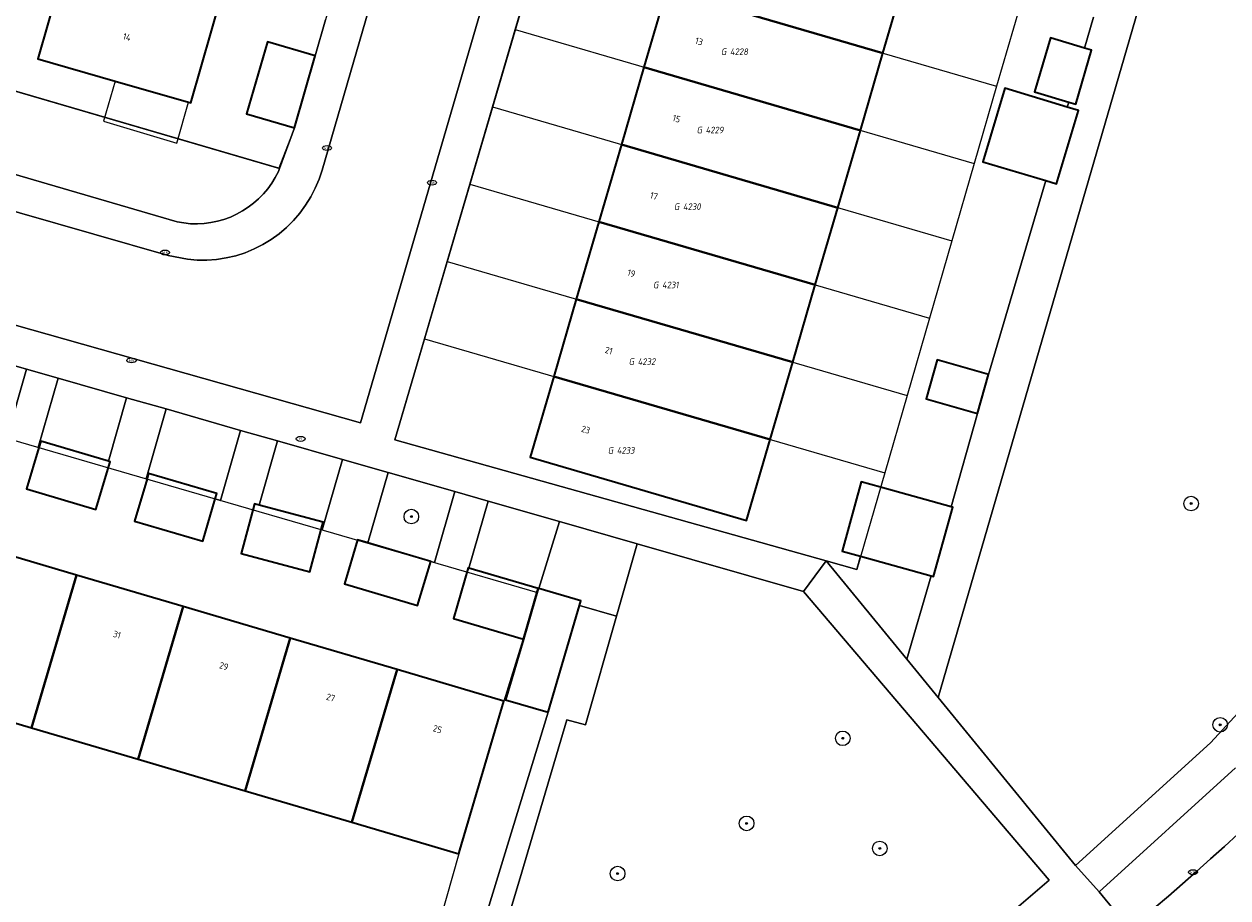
# Model space of a CAD drawing. Header units: metres. Extents: x 253395 to 254027, y 592765 to 593194.
# Tile 156 of 173: x 253877 to 253943, y 592899 to 592947. Entities that reach past the tile are written whole.
import ezdxf
from ezdxf.enums import TextEntityAlignment as Align
from ezdxf.lldxf.tags import DXFTag

# ---------------------------------------------------------------- set-up
doc = ezdxf.new("R2010")
doc.units = ezdxf.units.M
for name, color, linetype, lineweight in [('B-WE-GR-BEPLANTING_CULTUUR_BODEMBEDEKKER-GV', 254, 'Continuous', 18), ('B-WE-GR-BEPLANTING_CULTUUR_HEESTERS-GV', 254, 'Continuous', 18), ('B-WE-GR-BOOM-S', 254, 'Continuous', 25), ('B-WE-IE-MEUBILAIR-S', 254, 'Continuous', 25), ('B-WE-KG-GRENS_PERCEEL-G', 254, 'KG-PERCEEL-SO', 18), ('B-WE-KG-GRENS_PERCEEL-S', 254, 'Continuous', 25), ('B-WE-OG-BEBOUWING-GV', 254, 'Continuous', 35), ('B-WE-OG-BEBOUWING-T18', 254, 'Continuous', 18), ('B-WE-OG-BEBOUWING_LUIFEL-GV', 254, 'Continuous', 18), ('B-WE-OG-TERREIN_BEGROEID-GV', 254, 'Continuous', 18), ('B-WE-OG-TERREIN_ERF-GV', 254, 'Continuous', 18), ('B-WE-VH-GESLOTENVERHARDING-GV', 254, 'Continuous', 18), ('B-WE-VH-OPENVERHARDING-GV', 254, 'Continuous', 18)]:
    doc.layers.add(name, color=color, linetype=linetype, lineweight=lineweight)
doc.styles.add('NLCS-ISO', font='txt')
doc.styles.add('NLCS-ISO-M200-T18', font='txt', dxfattribs={"height": 0.36})
doc.styles.get("Standard").update_dxf_attribs({"font": 'simplex.shx'})
tags = doc.linetypes.add('KG-PERCEEL-SO', pattern='A,5.5,-2,["P",Standard,S=1.8,R=0,X=-0.5,Y=-0.9],-2,5.5,-2,[5,NLCS.SHX,S=0.75,R=0,X=0,Y=0],-2', length=19).pattern_tags.tags
tags[6] = DXFTag(74, 10)

# ---------------------------------------------------------------- blocks, each defined once
blk = doc.blocks.new('SIE-MEUBILAIR_PUT_KOLK-SO')
blk.add_ellipse((0, 0), major_axis=(1.25, 0), ratio=0.54)
at = {"style": 'NLCS-ISO'}
blk.add_text('klk', height=0.75, dxfattribs=at).set_placement((0.03, 0), align=Align.MIDDLE_CENTER)
blk = doc.blocks.new('SIE-MEUBILAIR_PUT_RIOOLPUT-SO')
blk.add_ellipse((0, 0), major_axis=(1.25, 0), ratio=0.54)
at = {"style": 'NLCS-ISO'}
blk.add_text('ri', height=0.75, dxfattribs=at).set_placement((-0.04, 0.07), align=Align.MIDDLE_CENTER)
blk = doc.blocks.new('SGR-BOOM_GBKN-SO')
at = {"linetype": 'ByBlock', "lineweight": 18}
h = blk.add_hatch(color=0, dxfattribs=at)
h.dxf.hatch_style = 1
edge = h.paths.add_edge_path()
edge.add_arc((0, 0), 0.25, 0, 360)
at = {"color": 0, "linetype": 'ByBlock', "lineweight": 18}
for radius in [2, 0.25]:
    blk.add_circle((0, 0), radius, dxfattribs=at)
at = {"color": 0, "linetype": 'ByBlock', "lineweight": 18, "style": 'NLCS-ISO'}
blk.add_attdef('SOORT', (2.5, 0), '', height=1.5, dxfattribs=at)
blk = doc.blocks.new('SKG-PERCEELNUMMER-SO')
at = {"style": 'NLCS-ISO', "oblique": 10, "flags": 1}
for tag, p in [('GEMEENTECODE', (0, 2.55)), ('PERCEELGROOTTE', (0, -2.45))]:
    blk.add_attdef(tag, text='', height=1.8, dxfattribs=at).set_placement(p, align=Align.MIDDLE_CENTER)
at = {"style": 'NLCS-ISO', "oblique": 10}
blk.add_attdef('SECTIE', text='', height=1.8, dxfattribs=at).set_placement((-0.5, 0), align=Align.MIDDLE_RIGHT)
blk.add_attdef('PERCEELNUMMER', text='', height=1.8, dxfattribs=at).set_placement((0.5, 0), align=Align.MIDDLE_LEFT)

msp = doc.modelspace()

# ---------------------------------------------------------------- linework, layer by layer
at = {"layer": 'B-WE-GR-BEPLANTING_CULTUUR_BODEMBEDEKKER-GV'}
for points in [[(253873.16, 592944.509), (253871.588, 592943.976), (253870.525, 592940.706), (253885.846, 592936.231), (253886.581, 592936.134), (253886.952, 592936.127), (253887.322, 592936.148), (253887.69, 592936.195), (253888.053, 592936.27), (253888.41, 592936.372), (253888.758, 592936.499), (253889.096, 592936.652), (253889.422, 592936.83), (253889.733, 592937.031), (253890.029, 592937.255), (253890.307, 592937.5), (253890.567, 592937.766), (253890.806, 592938.049), (253891.023, 592938.35), (253891.218, 592938.666), (253891.388, 592938.995), (253891.448, 592939.16)], [(253906.787, 592919.813), (253902.878, 592920.932), (253901.828, 592917.266), (253905.622, 592916.153), (253905.649, 592916.144)]]:
    msp.add_lwpolyline(points, close=True, dxfattribs=at)
at = {"layer": 'B-WE-GR-BEPLANTING_CULTUUR_HEESTERS-GV'}
for points in [[(253876.246, 592924.46), (253876.51, 592924.383), (253877.594, 592928.172), (253873.508, 592929.341), (253872.491, 592925.796), (253876.31, 592924.677)], [(253883.074, 592926.603), (253879.325, 592927.676), (253878.239, 592923.88), (253878.266, 592923.872), (253878.371, 592924.226), (253882.078, 592923.122)], [(253889.323, 592924.813), (253885.237, 592925.983), (253884.143, 592922.163), (253884.193, 592922.148), (253884.28, 592922.446), (253888.015, 592921.353), (253887.93, 592921.062), (253888.224, 592920.976)], [(253894.899, 592923.217), (253891.342, 592924.235), (253890.335, 592920.719), (253893.838, 592919.776), (253893.73, 592919.375), (253893.794, 592919.356)], [(253901.052, 592921.455), (253897.398, 592922.501), (253896.297, 592918.653), (253899.736, 592917.627), (253899.939, 592917.569)], [(253911.05, 592918.592), (253906.787, 592919.813), (253905.649, 592916.144), (253907.949, 592915.469), (253907.875, 592915.216), (253909.916, 592914.631)], [(253907.192, 592908.963), (253908.21, 592908.672), (253909.916, 592914.631), (253907.875, 592915.216), (253906.16, 592909.374), (253901.179, 592893.064), (253900.788, 592891.592), (253900.734, 592891.607), (253900.609, 592891.198), (253901.799, 592890.841), (253904.727, 592900.6)]]:
    msp.add_lwpolyline(points, close=True, dxfattribs=at)
at = {"layer": 'B-WE-KG-GRENS_PERCEEL-G'}
msp.add_lwpolyline([(253900.747, 592970.726), (253900.089, 592968.749), (253899.035, 592964.914), (253898.494, 592962.912), (253897.384, 592958.978), (253896.745, 592957.052), (253895.694, 592953.175), (253895.094, 592951.265), (253893.977, 592947.298), (253893.407, 592945.333), (253892.264, 592941.39), (253891.423, 592939.167), (253867.942, 592946.035), (253881.327, 592991.426), (253904.7, 592984.693), (253903.527, 592980.533), (253902.49, 592976.577), (253901.838, 592974.581)], close=True, dxfattribs=at)
for points in [[(253904.361, 592946.763), (253905.603, 592950.993)], [(253905.603, 592950.993), (253930.733, 592943.659)], [(253931.96, 592947.895), (253930.733, 592943.659)], [(253903.118, 592942.529), (253904.361, 592946.763)], [(253904.361, 592946.763), (253929.506, 592939.422)], [(253930.733, 592943.659), (253929.506, 592939.422)], [(253901.874, 592938.301), (253903.118, 592942.529)], [(253903.118, 592942.529), (253928.28, 592935.188)], [(253929.506, 592939.422), (253928.28, 592935.188)], [(253900.632, 592934.067), (253901.874, 592938.301)], [(253901.874, 592938.301), (253927.054, 592930.952)], [(253928.28, 592935.188), (253927.054, 592930.952)], [(253899.391, 592929.835), (253900.632, 592934.067)], [(253900.632, 592934.067), (253925.827, 592926.715)], [(253927.054, 592930.952), (253925.827, 592926.715)], [(253924.601, 592922.48), (253923.069, 592917.187), (253897.761, 592924.287), (253899.391, 592929.835)], [(253899.391, 592929.835), (253924.601, 592922.48)], [(253925.827, 592926.715), (253924.601, 592922.48)], [(253876.384, 592924.42), (253882.213, 592922.724)], [(253882.213, 592922.724), (253888.051, 592921.026)], [(253888.051, 592921.026), (253893.842, 592919.342)], [(253893.842, 592919.342), (253899.68, 592917.644)], [(253899.68, 592917.644), (253905.582, 592915.927)], [(253905.582, 592915.927), (253903.739, 592909.981), (253901.274, 592901.618), (253898.498, 592891.831), (253892.479, 592893.637)]]:
    msp.add_lwpolyline(points, dxfattribs=at)
at = {"layer": 'B-WE-OG-BEBOUWING-GV'}
for points in [[(253925.742, 592949.71), (253913.887, 592953.171), (253912.651, 592948.936), (253924.507, 592945.476)], [(253888.3, 592948.683), (253879.918, 592951.091), (253878.214, 592945.16), (253882.444, 592943.945), (253886.474, 592942.787), (253886.596, 592942.752)], [(253924.507, 592945.476), (253912.651, 592948.936), (253911.415, 592944.703), (253923.271, 592941.242)], [(253893.407, 592945.333), (253890.795, 592946.091), (253889.652, 592942.147), (253892.264, 592941.39)], [(253935.543, 592945.756), (253933.674, 592946.31), (253932.799, 592943.359), (253934.683, 592942.8), (253935.062, 592942.688), (253935.937, 592945.639)], [(253923.271, 592941.242), (253911.415, 592944.703), (253910.179, 592940.469), (253922.036, 592937.01)], [(253934.603, 592942.523), (253931.18, 592943.55), (253929.974, 592939.53), (253933.431, 592938.493), (253934.018, 592938.317), (253935.224, 592942.337)], [(253922.036, 592937.01), (253910.179, 592940.469), (253908.945, 592936.237), (253920.801, 592932.777)], [(253920.801, 592932.777), (253908.945, 592936.237), (253907.709, 592932.002), (253919.565, 592928.542)], [(253919.565, 592928.542), (253907.709, 592932.002), (253906.473, 592927.769), (253918.329, 592924.31)], [(253930.288, 592927.868), (253927.483, 592928.67), (253926.872, 592926.535), (253929.677, 592925.733)], [(253918.329, 592924.31), (253906.473, 592927.769), (253905.179, 592923.335), (253917.035, 592919.875)], [(253882.078, 592923.122), (253878.371, 592924.226), (253878.266, 592923.872), (253877.59, 592921.605), (253881.396, 592920.472), (253882.177, 592923.093)], [(253888.015, 592921.353), (253884.28, 592922.446), (253884.193, 592922.148), (253883.515, 592919.832), (253887.251, 592918.74), (253887.93, 592921.062)], [(253924.375, 592921.697), (253923.32, 592921.99), (253922.269, 592918.202), (253923.282, 592917.921), (253927.137, 592916.851), (253927.278, 592916.812), (253928.329, 592920.6), (253928.235, 592920.626)], [(253890.335, 592920.719), (253890.089, 592920.785), (253889.357, 592918.065), (253893.106, 592917.057), (253893.73, 592919.375), (253893.838, 592919.776)], [(253880.33, 592916.883), (253874.477, 592918.608), (253872.012, 592910.245), (253877.864, 592908.52)], [(253896.297, 592918.653), (253895.732, 592918.822), (253895.012, 592916.411), (253899.016, 592915.216), (253899.736, 592917.627)], [(253901.828, 592917.266), (253901.793, 592917.276), (253900.978, 592914.501), (253904.808, 592913.377), (253905.622, 592916.153)], [(253886.182, 592915.157), (253880.33, 592916.883), (253877.864, 592908.52), (253883.716, 592906.794)], [(253905.649, 592916.144), (253905.622, 592916.153), (253904.808, 592913.377), (253903.834, 592910.057), (253906.16, 592909.374), (253907.875, 592915.216), (253907.949, 592915.469)], [(253892.035, 592913.432), (253886.182, 592915.157), (253883.716, 592906.794), (253889.569, 592905.069)], [(253897.887, 592911.707), (253892.035, 592913.432), (253889.569, 592905.069), (253895.421, 592903.343)], [(253903.739, 592909.981), (253897.887, 592911.707), (253895.421, 592903.343), (253901.274, 592901.618), (253901.333, 592901.819)]]:
    msp.add_lwpolyline(points, close=True, dxfattribs=at)
at = {"layer": 'B-WE-OG-BEBOUWING_LUIFEL-GV'}
msp.add_lwpolyline([(253882.444, 592943.945), (253881.814, 592941.756), (253885.832, 592940.553), (253886.474, 592942.787)], close=True, dxfattribs=at)
at = {"layer": 'B-WE-OG-TERREIN_BEGROEID-GV'}
for points in [[(253945.21, 592970.988), (253927.524, 592910.172), (253935.053, 592900.98), (253942.45, 592907.701), (253948.497, 592914.251)], [(253931.569, 592898.418), (253933.611, 592900.178), (253920.157, 592915.985), (253911.05, 592918.592), (253909.916, 592914.631), (253908.21, 592908.672), (253907.192, 592908.963), (253904.727, 592900.6), (253901.799, 592890.841)], [(253943.825, 592906.316), (253936.352, 592899.527), (253938.013, 592897.507), (253938.573, 592897.972), (253939.358, 592898.631), (253940.138, 592899.297), (253940.913, 592899.969), (253941.682, 592900.647), (253942.446, 592901.331), (253943.205, 592902.02), (253943.958, 592902.716)]]:
    msp.add_lwpolyline(points, dxfattribs=at)
at = {"layer": 'B-WE-OG-TERREIN_ERF-GV'}
for points in [[(253890.003, 592954.614), (253888.3, 592948.683), (253886.596, 592942.752), (253886.474, 592942.787), (253882.444, 592943.945), (253878.214, 592945.16), (253879.918, 592951.091), (253881.621, 592957.021), (253883.325, 592962.952), (253885.028, 592968.883), (253886.732, 592974.813), (253888.435, 592980.744), (253890.139, 592986.675), (253898.521, 592984.267), (253896.818, 592978.337), (253895.114, 592972.406), (253893.411, 592966.475), (253891.707, 592960.544)], [(253874.477, 592918.608), (253880.33, 592916.883), (253886.182, 592915.157), (253892.035, 592913.432), (253897.887, 592911.707), (253903.739, 592909.981), (253901.333, 592901.819), (253901.274, 592901.618), (253895.421, 592903.343), (253889.569, 592905.069), (253883.716, 592906.794), (253877.864, 592908.52), (253872.012, 592910.245), (253866.16, 592911.971), (253860.308, 592913.696), (253862.773, 592922.059), (253868.625, 592920.334)]]:
    msp.add_lwpolyline(points, close=True, dxfattribs=at)
for points in [[(253913.535, 592978), (253897.761, 592924.287), (253921.39, 592917.662), (253923.069, 592917.187), (253923.282, 592917.921), (253922.269, 592918.202), (253923.32, 592921.99), (253924.375, 592921.697), (253928.235, 592920.626), (253929.677, 592925.733), (253926.872, 592926.535), (253927.483, 592928.67), (253930.288, 592927.868), (253933.431, 592938.493), (253929.974, 592939.53), (253931.18, 592943.55), (253934.603, 592942.523), (253934.683, 592942.8), (253932.799, 592943.359), (253933.674, 592946.31), (253935.543, 592945.756), (253936.035, 592947.447)], [(253925.742, 592949.71), (253924.507, 592945.476), (253923.271, 592941.242), (253922.036, 592937.01), (253920.801, 592932.777), (253919.565, 592928.542), (253918.329, 592924.31), (253917.035, 592919.875), (253905.179, 592923.335), (253906.473, 592927.769), (253907.709, 592932.002), (253908.945, 592936.237), (253910.179, 592940.469), (253911.415, 592944.703), (253912.651, 592948.936)], [(253873.16, 592944.509), (253891.448, 592939.16), (253892.264, 592941.39), (253889.652, 592942.147), (253890.795, 592946.091), (253893.407, 592945.333), (253893.977, 592947.298)], [(253901.179, 592893.064), (253906.16, 592909.374), (253903.834, 592910.057), (253904.808, 592913.377), (253900.978, 592914.501), (253901.793, 592917.276), (253901.828, 592917.266), (253902.878, 592920.932), (253901.052, 592921.455), (253899.939, 592917.569), (253899.736, 592917.627), (253899.016, 592915.216), (253895.012, 592916.411), (253895.732, 592918.822), (253896.297, 592918.653), (253897.398, 592922.501), (253894.899, 592923.217), (253893.794, 592919.356), (253893.73, 592919.375), (253893.106, 592917.057), (253889.357, 592918.065), (253890.089, 592920.785), (253890.335, 592920.719), (253891.342, 592924.235), (253889.323, 592924.813), (253888.224, 592920.976), (253887.93, 592921.062), (253887.251, 592918.74), (253883.515, 592919.832), (253884.193, 592922.148), (253884.143, 592922.163), (253885.237, 592925.983), (253883.074, 592926.603), (253882.078, 592923.122), (253882.177, 592923.093), (253881.396, 592920.472), (253877.59, 592921.605), (253878.266, 592923.872), (253878.239, 592923.88), (253879.325, 592927.676), (253877.594, 592928.172), (253876.51, 592924.383)]]:
    msp.add_lwpolyline(points, dxfattribs=at)
at = {"layer": 'B-WE-VH-GESLOTENVERHARDING-GV'}
msp.add_lwpolyline([(253943.958, 592902.716), (253943.205, 592902.02), (253942.446, 592901.331), (253941.682, 592900.647), (253940.913, 592899.969), (253940.138, 592899.297), (253939.358, 592898.631), (253938.573, 592897.972), (253938.013, 592897.507), (253937.781, 592897.296), (253937.705, 592897.224), (253937.235, 592896.809), (253941.152, 592891.696), (253942.216, 592892.539), (253942.323, 592892.632), (253943.182, 592893.381), (253944.036, 592894.136)], dxfattribs=at)
at = {"layer": 'B-WE-VH-OPENVERHARDING-GV'}
for points in [[(253909.158, 592992.072), (253893.782, 592939.074), (253893.615, 592938.566), (253893.408, 592938.072), (253893.163, 592937.596), (253892.882, 592937.141), (253892.566, 592936.709), (253892.216, 592936.303), (253891.837, 592935.926), (253891.428, 592935.58), (253890.994, 592935.267), (253890.537, 592934.989), (253890.059, 592934.748), (253889.564, 592934.545), (253889.054, 592934.381), (253888.533, 592934.258), (253888.005, 592934.176), (253887.471, 592934.136), (253886.936, 592934.138), (253886.402, 592934.182), (253885.354, 592934.394), (253869.044, 592939.061)], [(253869.044, 592939.061), (253885.354, 592934.394), (253886.402, 592934.182), (253886.936, 592934.138), (253887.471, 592934.136), (253888.005, 592934.176), (253888.533, 592934.258), (253889.054, 592934.381), (253889.564, 592934.545), (253890.059, 592934.748), (253890.537, 592934.989), (253890.994, 592935.267), (253891.428, 592935.58), (253891.837, 592935.926), (253892.216, 592936.303), (253892.566, 592936.709), (253892.882, 592937.141), (253893.163, 592937.596), (253893.408, 592938.072), (253893.615, 592938.566), (253893.782, 592939.074), (253909.158, 592992.072)], [(253873.508, 592929.341), (253877.594, 592928.172), (253879.325, 592927.676), (253883.074, 592926.603), (253885.237, 592925.983), (253889.323, 592924.813), (253891.342, 592924.235), (253894.899, 592923.217), (253897.398, 592922.501), (253901.052, 592921.455), (253902.878, 592920.932), (253906.787, 592919.813), (253911.05, 592918.592), (253920.157, 592915.985), (253921.39, 592917.662), (253897.761, 592924.287), (253913.535, 592978)], [(253867.347, 592933.297), (253895.886, 592925.221), (253910.847, 592976.479)], [(253910.847, 592976.479), (253895.886, 592925.221), (253867.347, 592933.297)], [(253936.035, 592947.447), (253935.543, 592945.756), (253935.937, 592945.639), (253935.062, 592942.688), (253934.683, 592942.8), (253934.603, 592942.523), (253935.224, 592942.337), (253934.018, 592938.317), (253933.431, 592938.493), (253930.288, 592927.868), (253929.677, 592925.733), (253928.235, 592920.626), (253928.329, 592920.6), (253927.278, 592916.812), (253927.137, 592916.851), (253925.805, 592912.271), (253927.524, 592910.172), (253945.21, 592970.988)], [(253893.977, 592947.298), (253893.407, 592945.333), (253892.264, 592941.39), (253891.448, 592939.16), (253891.388, 592938.995), (253891.218, 592938.666), (253891.023, 592938.35), (253890.806, 592938.049), (253890.567, 592937.766), (253890.307, 592937.5), (253890.029, 592937.255), (253889.733, 592937.031), (253889.422, 592936.83), (253889.096, 592936.652), (253888.758, 592936.499), (253888.41, 592936.372), (253888.053, 592936.27), (253887.69, 592936.195), (253887.322, 592936.148), (253886.952, 592936.127), (253886.581, 592936.134), (253885.846, 592936.231), (253870.525, 592940.706)], [(253938.013, 592897.507), (253936.352, 592899.527), (253935.053, 592900.98), (253927.524, 592910.172), (253925.805, 592912.271), (253921.39, 592917.662), (253920.157, 592915.985), (253933.611, 592900.178), (253931.569, 592898.418)], [(253948.497, 592914.251), (253942.45, 592907.701), (253935.053, 592900.98), (253936.352, 592899.527), (253943.825, 592906.316)]]:
    msp.add_lwpolyline(points, dxfattribs=at)
msp.add_lwpolyline([(253921.39, 592917.662), (253925.805, 592912.271), (253927.137, 592916.851), (253923.282, 592917.921), (253923.069, 592917.187)], close=True, dxfattribs=at)

# ---------------------------------------------------------------- block references
at = {"layer": 'B-WE-GR-BOOM-S', "xscale": 0.2, "yscale": 0.2, "zscale": 0.2}
for p in [(253941.386, 592920.802), (253898.673, 592920.088), (253942.976, 592908.683), (253922.302, 592907.942), (253917.037, 592903.281), (253924.331, 592901.91), (253909.971, 592900.531)]:
    msp.add_blockref('SGR-BOOM_GBKN-SO', p, dxfattribs=at)
at = {"layer": 'B-WE-IE-MEUBILAIR-S', "xscale": 0.2, "yscale": 0.2, "zscale": 0.2}
for name, p in [('SIE-MEUBILAIR_PUT_KOLK-SO', (253894.053, 592940.279)), ('SIE-MEUBILAIR_PUT_KOLK-SO', (253899.806, 592938.382)), ('SIE-MEUBILAIR_PUT_KOLK-SO', (253885.178, 592934.557)), ('SIE-MEUBILAIR_PUT_KOLK-SO', (253883.344, 592928.645)), ('SIE-MEUBILAIR_PUT_RIOOLPUT-SO', (253892.613, 592924.344)), ('SIE-MEUBILAIR_PUT_KOLK-SO', (253941.491, 592900.605))]:
    msp.add_blockref(name, p, dxfattribs=at)
at = {"layer": 'B-WE-KG-GRENS_PERCEEL-S', "xscale": 0.2, "yscale": 0.2, "zscale": 0.2}
for p, values in [((253916.026, 592945.555), {'PERCEELNUMMER': '4228', 'SECTIE': 'G'}), ((253914.691, 592941.264), {'PERCEELNUMMER': '4229', 'SECTIE': 'G'}), ((253913.451, 592937.067), {'PERCEELNUMMER': '4230', 'SECTIE': 'G'}), ((253912.306, 592932.776), {'PERCEELNUMMER': '4231', 'SECTIE': 'G'}), ((253910.971, 592928.579), {'PERCEELNUMMER': '4232', 'SECTIE': 'G'}), ((253909.827, 592923.715), {'PERCEELNUMMER': '4233', 'SECTIE': 'G'})]:
    msp.add_blockref('SKG-PERCEELNUMMER-SO', p, dxfattribs=at).add_auto_attribs(values)

# ---------------------------------------------------------------- texts
at = {"layer": 'B-WE-OG-BEBOUWING-T18', "style": 'NLCS-ISO-M200-T18'}
for s, rotation, p in [('14', 344, (253883.095, 592946.359)), ('13', 343.7, (253914.433, 592946.119)), ('15', 343.7, (253913.197, 592941.885)), ('17', 343.8, (253911.962, 592937.653)), ('19', 343.8, (253910.727, 592933.419)), ('21', 343.7, (253909.491, 592929.185)), ('23', 343.8, (253908.226, 592924.852)), ('31', 343.6, (253882.549, 592913.622)), ('29', 343.6, (253888.402, 592911.896)), ('27', 343.6, (253894.254, 592910.172)), ('25', 343.6, (253900.106, 592908.446))]:
    msp.add_text(s, height=0.36, rotation=rotation, dxfattribs=at).set_placement(p, align=Align.MIDDLE)

doc.saveas('drawing.dxf')
